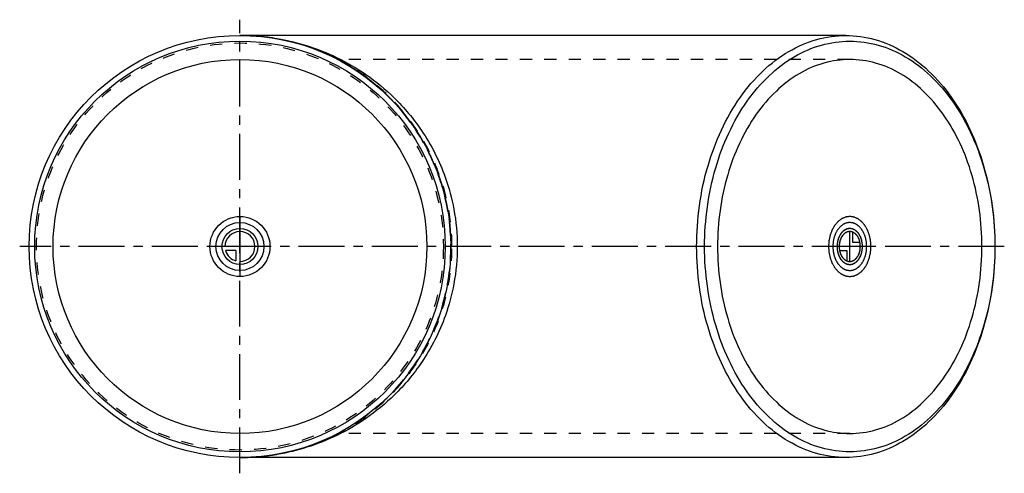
# Model space of a CAD drawing. Header units: millimetres. Extents: x 237 to 763, y 379 to 621.
import ezdxf

# ---------------------------------------------------------------- set-up
doc = ezdxf.new("R2010")
doc.units = ezdxf.units.MM
doc.header["$LTSCALE"] = 65.185185
doc.linetypes.add('CENTER', pattern=[0.6, 0.375, -0.075, 0.075, -0.075])
doc.linetypes.add('HIDDEN', pattern=[0.2, 0.1, -0.1])
for name, color, linetype in [('ACHSEN_S', 7, 'CONTINUOUS'), ('FASEN', 7, 'CONTINUOUS'), ('KOERPER', 7, 'CONTINUOUS'), ('KONST.EL_MIT_GEO', 7, 'CONTINUOUS'), ('KURVEN', 7, 'CONTINUOUS')]:
    doc.layers.add(name, color=color, linetype=linetype)

msp = doc.modelspace()

# ---------------------------------------------------------------- linework, layer by layer
at = {"layer": 'ACHSEN_S', "color": 2, "linetype": 'CENTER'}
for p, q in [((354.9, 379.09), (354.9, 620.91)), ((762.6, 500), (237.4, 500))]:
    msp.add_line(p, q, dxfattribs=at)
at = {"layer": 'FASEN', "color": 7, "linetype": 'Continuous'}
for radius in [112.5, 109.5]:
    msp.add_circle((354.9, 500), radius, dxfattribs=at)
at = {"layer": 'FASEN', "color": 8, "linetype": 'HIDDEN'}
msp.add_circle((354.9, 500), 108.5, dxfattribs=at)
at = {"layer": 'FASEN', "color": 7, "linetype": 'Continuous'}
for points, knots in [([(598.5, 500), (598.5, 514.49), (602.27, 542.58), (616.6, 574.26), (633.11, 593.71), (646.97, 604.35), (662.14, 610.98), (672.83, 612.5), (678.05, 612.5)], [0, 0, 0, 0, 0.287048, 0.553568, 0.675502, 0.789331, 0.896544, 1, 1, 1, 1]), ([(602.74, 500), (602.74, 514.11), (606.42, 541.45), (620.36, 572.28), (636.43, 591.21), (649.92, 601.57), (664.69, 608.02), (680.17, 610.22), (695.65, 608.02), (710.43, 601.57), (723.91, 591.21), (739.98, 572.28), (753.93, 541.45), (757.6, 514.11), (757.6, 500)], [0, 0, 0, 0, 0.143524, 0.276784, 0.337751, 0.394666, 0.448272, 0.5, 0.551728, 0.605334, 0.662249, 0.723216, 0.856476, 1, 1, 1, 1]), ([(678.05, 612.5), (683.27, 612.5), (693.96, 610.98), (709.13, 604.35), (722.98, 593.71), (739.5, 574.26), (753.83, 542.58), (757.6, 514.49), (757.6, 500)], [0, 0, 0, 0, 0.103456, 0.210669, 0.324498, 0.446432, 0.712952, 1, 1, 1, 1]), ([(678.05, 387.5), (672.83, 387.5), (662.14, 389.02), (646.97, 395.65), (633.11, 406.29), (616.6, 425.74), (602.27, 457.42), (598.5, 485.51), (598.5, 500)], [0, 0, 0, 0, 0.103456, 0.210669, 0.324498, 0.446432, 0.712952, 1, 1, 1, 1]), ([(757.6, 500), (757.6, 485.89), (753.93, 458.55), (739.98, 427.72), (723.91, 408.79), (710.43, 398.43), (695.65, 391.98), (680.17, 389.78), (664.69, 391.98), (649.92, 398.43), (636.43, 408.79), (620.36, 427.72), (606.42, 458.55), (602.74, 485.89), (602.74, 500)], [0, 0, 0, 0, 0.143524, 0.276784, 0.337751, 0.394666, 0.448272, 0.5, 0.551728, 0.605334, 0.662249, 0.723216, 0.856476, 1, 1, 1, 1]), ([(757.6, 500), (757.6, 485.51), (753.83, 457.42), (739.5, 425.74), (722.98, 406.29), (709.13, 395.65), (693.96, 389.02), (683.27, 387.5), (678.05, 387.5)], [0, 0, 0, 0, 0.287048, 0.553568, 0.675502, 0.789331, 0.896544, 1, 1, 1, 1])]:
    msp.add_open_spline(points, degree=3, knots=knots, dxfattribs=at)
at = {"layer": 'KOERPER', "color": 7, "linetype": 'Continuous'}
for p, q in [((678.05, 612.5), (354.9, 612.5)), ((678.05, 387.5), (354.9, 387.5))]:
    msp.add_line(p, q, dxfattribs=at)
at = {"layer": 'KOERPER', "color": 8, "linetype": 'HIDDEN'}
for p, q in [((680.17, 599.7), (407.16, 599.7)), ((680.17, 400.3), (407.14, 400.3))]:
    msp.add_line(p, q, dxfattribs=at)
at = {"layer": 'KOERPER', "color": 7, "linetype": 'Continuous'}
msp.add_circle((354.9, 500), 99.7, dxfattribs=at)
at = {"layer": 'KOERPER', "color": 8, "linetype": 'HIDDEN'}
msp.add_arc((354.9, 500), 112.5, 297.5984, 62.4014, dxfattribs=at)
at = {"layer": 'KOERPER', "color": 7, "linetype": 'Continuous'}
for points, knots in [([(680.17, 599.7), (675.54, 599.7), (666.07, 598.36), (652.63, 592.48), (640.35, 583.05), (625.71, 565.81), (613.02, 537.74), (609.67, 512.84), (609.67, 500)], [0, 0, 0, 0, 0.103456, 0.210669, 0.324498, 0.446432, 0.712953, 1, 1, 1, 1]), ([(750.67, 500), (750.67, 512.84), (747.32, 537.74), (734.63, 565.81), (719.99, 583.05), (707.72, 592.48), (694.27, 598.36), (684.8, 599.7), (680.17, 599.7)], [0, 0, 0, 0, 0.287047, 0.553568, 0.675502, 0.789331, 0.896544, 1, 1, 1, 1]), ([(609.67, 500), (609.67, 487.16), (613.02, 462.26), (625.71, 434.19), (640.35, 416.95), (652.63, 407.52), (666.07, 401.64), (675.54, 400.3), (680.17, 400.3)], [0, 0, 0, 0, 0.287047, 0.553568, 0.675502, 0.789331, 0.896544, 1, 1, 1, 1]), ([(680.17, 400.3), (684.8, 400.3), (694.27, 401.64), (707.72, 407.52), (719.99, 416.95), (734.63, 434.19), (747.32, 462.26), (750.67, 487.16), (750.67, 500)], [0, 0, 0, 0, 0.103456, 0.210669, 0.324498, 0.446432, 0.712953, 1, 1, 1, 1])]:
    msp.add_open_spline(points, degree=3, knots=knots, dxfattribs=at)
at = {"layer": 'KONST.EL_MIT_GEO', "color": 8, "linetype": 'HIDDEN'}
for p, q in [((358.31, 612.45), (358.37, 612.45)), ((358.6, 387.56), (357.79, 387.53))]:
    msp.add_line(p, q, dxfattribs=at)
for centre, radius, start, end in [((354.9, 493.04), 119.46, 88.3651, 90.0007), ((354.9, 500), 112.5, 270, 90), ((354.9, 507.11), 119.61, 270.0006, 271.3861)]:
    msp.add_arc(centre, radius, start, end, dxfattribs=at)
for points, knots in [([(467.99, 500), (467.99, 507.66), (466.41, 522.97), (459.46, 544.83), (448.37, 564.64), (433.79, 581.61), (416.43, 595.23), (397.02, 605.14), (376.29, 611.16), (362.01, 612.5), (354.9, 612.5)], [0, 0, 0, 0, 0.129899, 0.258932, 0.386471, 0.512177, 0.636048, 0.75834, 0.879476, 1, 1, 1, 1]), ([(354.9, 387.5), (362.01, 387.5), (376.29, 388.84), (397.02, 394.86), (416.43, 404.77), (433.79, 418.39), (448.38, 435.37), (459.46, 455.18), (466.41, 477.04), (467.99, 492.34), (467.99, 500)], [0, 0, 0, 0, 0.120525, 0.241664, 0.363976, 0.487879, 0.613613, 0.741155, 0.870168, 1, 1, 1, 1])]:
    msp.add_open_spline(points, degree=3, knots=knots, dxfattribs=at)
at = {"layer": 'KONST.EL_MIT_GEO', "color": 7, "linetype": 'Continuous'}
for points, knots in [([(358.37, 612.45), (369.19, 612.14), (391.69, 608.4), (418.27, 595.52), (438.31, 579.06), (453.5, 560.94), (463.94, 540.43), (469.66, 519.24), (470.82, 506.68), (470.82, 500)], [0, 0, 0, 0, 0.184876, 0.38441, 0.497085, 0.626179, 0.78595, 0.885794, 1, 1, 1, 1]), ([(470.82, 500), (470.82, 493.34), (469.66, 480.81), (463.97, 459.65), (453.56, 439.16), (438.4, 421.04), (418.4, 404.57), (391.87, 391.66), (369.4, 387.89), (358.6, 387.56)], [0, 0, 0, 0, 0.11404, 0.213833, 0.373656, 0.502816, 0.615541, 0.815128, 1, 1, 1, 1])]:
    msp.add_open_spline(points, degree=3, knots=knots, dxfattribs=at)
at = {"layer": 'KURVEN', "color": 40, "linetype": 'Continuous'}
for p, q in [((354.9, 516), (354.9, 484)), ((680.17, 492), (680.17, 508)), ((681.73, 502.2), (681.73, 507.69)), ((370.9, 500), (338.9, 500)), ((691.48, 500), (668.86, 500)), ((685.61, 502.2), (681.73, 502.2)), ((352.7, 497.8), (347.21, 497.8)), ((352.7, 497.8), (352.7, 492.31)), ((674.73, 497.8), (678.61, 497.8)), ((678.61, 497.8), (678.61, 492.31))]:
    msp.add_line(p, q, dxfattribs=at)
for radius in [16, 12.8, 9.6]:
    msp.add_circle((354.9, 500), radius, dxfattribs=at)
for start, end in [(270, 180), (195.962, 254.038)]:
    msp.add_arc((354.9, 500), 8, start, end, dxfattribs=at)
for points, knots in [([(691.48, 500), (691.45, 500.52), (691.39, 501.29), (691.33, 502.2), (691.29, 502.72), (691.28, 503.11), (691.18, 503.48), (691.08, 503.98), (690.95, 504.6), (690.82, 505.23), (690.71, 505.72), (690.64, 506.11), (690.5, 506.44), (690.33, 506.9), (690.11, 507.47), (689.9, 508.05), (689.72, 508.51), (689.61, 508.86), (689.41, 509.16), (689.18, 509.57), (688.88, 510.08), (688.59, 510.6), (688.35, 511), (688.18, 511.33), (687.95, 511.56), (687.67, 511.89), (687.32, 512.3), (686.96, 512.72), (686.68, 513.04), (686.47, 513.31), (686.22, 513.48), (685.9, 513.73), (685.49, 514.03), (685.09, 514.34), (684.76, 514.58), (684.52, 514.79), (684.25, 514.88), (683.9, 515.04), (683.46, 515.23), (683.02, 515.42), (682.67, 515.56), (682.41, 515.71), (682.13, 515.72), (681.76, 515.78), (681.29, 515.84), (680.82, 515.91), (680.45, 515.95), (680.17, 516.02), (679.9, 515.96), (679.53, 515.91), (679.07, 515.85), (678.61, 515.79), (678.25, 515.73), (677.97, 515.72), (677.71, 515.58), (677.36, 515.44), (676.92, 515.24), (676.47, 515.06), (676.12, 514.9), (675.85, 514.81), (675.62, 514.6), (675.29, 514.37), (674.89, 514.06), (674.48, 513.76), (674.16, 513.5), (673.9, 513.35), (673.69, 513.07), (673.4, 512.74), (673.04, 512.32), (672.68, 511.9), (672.39, 511.56), (672.16, 511.33), (672, 511.01), (671.76, 510.61), (671.47, 510.11), (671.18, 509.61), (670.95, 509.2), (670.76, 508.91), (670.64, 508.55), (670.46, 508.1), (670.25, 507.52), (670.03, 506.95), (669.86, 506.49), (669.71, 506.16), (669.65, 505.77), (669.53, 505.28), (669.4, 504.65), (669.27, 504.03), (669.16, 503.53), (669.06, 503.17), (669.06, 502.77), (669.01, 502.24), (668.95, 501.32), (668.89, 500.53), (668.86, 500)], [0, 0, 0, 0, 0.03125, 0.046875, 0.054688, 0.0625, 0.070312, 0.078125, 0.09375, 0.109375, 0.117188, 0.125, 0.132812, 0.140625, 0.15625, 0.171875, 0.179688, 0.1875, 0.195312, 0.203125, 0.21875, 0.234375, 0.242188, 0.25, 0.257812, 0.265625, 0.28125, 0.296875, 0.304688, 0.3125, 0.320312, 0.328125, 0.34375, 0.359375, 0.367188, 0.375, 0.382812, 0.390625, 0.40625, 0.421875, 0.429688, 0.4375, 0.445312, 0.453125, 0.46875, 0.484375, 0.492188, 0.5, 0.507812, 0.515625, 0.53125, 0.546875, 0.554688, 0.5625, 0.570312, 0.578125, 0.59375, 0.609375, 0.617188, 0.625, 0.632812, 0.640625, 0.65625, 0.671875, 0.679688, 0.6875, 0.695312, 0.703125, 0.71875, 0.734375, 0.742188, 0.75, 0.757812, 0.765625, 0.78125, 0.796875, 0.804688, 0.8125, 0.820312, 0.828125, 0.84375, 0.859375, 0.867188, 0.875, 0.882812, 0.890625, 0.90625, 0.921875, 0.929688, 0.9375, 0.945312, 0.953125, 0.96875, 1, 1, 1, 1]), ([(689.22, 500), (689.19, 500.41), (689.15, 501.04), (689.09, 501.86), (689.07, 502.49), (688.91, 503.08), (688.8, 503.68), (688.66, 504.28), (688.56, 504.89), (688.32, 505.43), (688.13, 505.98), (687.91, 506.53), (687.73, 507.1), (687.42, 507.57), (687.14, 508.07), (686.9, 508.48), (686.71, 508.8), (686.58, 509.06), (686.4, 509.25), (686.17, 509.52), (685.89, 509.84), (685.6, 510.18), (685.37, 510.43), (685.21, 510.65), (685.01, 510.78), (684.75, 510.98), (684.43, 511.23), (684.1, 511.48), (683.84, 511.67), (683.65, 511.83), (683.44, 511.9), (683.16, 512.03), (682.8, 512.18), (682.45, 512.34), (682.17, 512.45), (681.96, 512.56), (681.73, 512.57), (681.44, 512.62), (681.06, 512.67), (680.69, 512.73), (680.39, 512.76), (680.17, 512.82), (679.95, 512.76), (679.66, 512.73), (679.29, 512.68), (678.92, 512.63), (678.63, 512.58), (678.41, 512.57), (678.2, 512.46), (677.92, 512.35), (677.57, 512.19), (677.21, 512.05), (676.93, 511.92), (676.72, 511.85), (676.53, 511.68), (676.27, 511.49), (675.94, 511.25), (675.62, 511.01), (675.36, 510.8), (675.16, 510.68), (674.99, 510.46), (674.76, 510.19), (674.46, 509.86), (674.12, 509.45), (673.75, 509.07), (673.5, 508.56), (673.21, 508.09), (672.94, 507.6), (672.63, 507.14), (672.45, 506.56), (672.23, 506.02), (672.03, 505.47), (671.79, 504.93), (671.69, 504.32), (671.55, 503.73), (671.43, 503.12), (671.27, 502.54), (671.26, 501.89), (671.19, 501.06), (671.15, 500.42), (671.12, 500)], [0, 0, 0, 0, 0.03125, 0.046875, 0.0625, 0.078125, 0.09375, 0.109375, 0.125, 0.140625, 0.15625, 0.171875, 0.1875, 0.203125, 0.21875, 0.234375, 0.242188, 0.25, 0.257812, 0.265625, 0.28125, 0.296875, 0.304688, 0.3125, 0.320312, 0.328125, 0.34375, 0.359375, 0.367188, 0.375, 0.382812, 0.390625, 0.40625, 0.421875, 0.429688, 0.4375, 0.445312, 0.453125, 0.46875, 0.484375, 0.492188, 0.5, 0.507812, 0.515625, 0.53125, 0.546875, 0.554688, 0.5625, 0.570312, 0.578125, 0.59375, 0.609375, 0.617188, 0.625, 0.632812, 0.640625, 0.65625, 0.671875, 0.679688, 0.6875, 0.695312, 0.703125, 0.71875, 0.734375, 0.75, 0.765625, 0.78125, 0.796875, 0.8125, 0.828125, 0.84375, 0.859375, 0.875, 0.890625, 0.90625, 0.921875, 0.9375, 0.953125, 0.96875, 1, 1, 1, 1]), ([(680.17, 509.6), (679.95, 509.57), (679.62, 509.53), (679.18, 509.46), (678.85, 509.44), (678.53, 509.27), (678.21, 509.14), (677.89, 508.99), (677.55, 508.89), (677.27, 508.63), (676.98, 508.42), (676.69, 508.19), (676.38, 508), (676.14, 507.67), (675.87, 507.37), (675.62, 507.06), (675.34, 506.78), (675.15, 506.4), (674.93, 506.04), (674.73, 505.67), (674.5, 505.33), (674.36, 504.89), (674.2, 504.47), (674.05, 504.05), (673.87, 503.64), (673.8, 503.18), (673.69, 502.73), (673.61, 502.28), (673.49, 501.84), (673.48, 501.36), (673.44, 500.88), (673.42, 500.41), (673.36, 499.93), (673.42, 499.47), (673.45, 499), (673.49, 498.54), (673.5, 498.07), (673.63, 497.62), (673.72, 497.16), (673.83, 496.71), (673.9, 496.24), (674.09, 495.84), (674.24, 495.42), (674.4, 495.02), (674.54, 494.59), (674.78, 494.24), (674.99, 493.87), (675.21, 493.51), (675.41, 493.12), (675.68, 492.85), (675.94, 492.55), (676.2, 492.27), (676.44, 491.95), (676.76, 491.75), (677.05, 491.52), (677.35, 491.31), (677.64, 491.06), (677.97, 490.96), (678.28, 490.82), (678.61, 490.7), (678.92, 490.54), (679.26, 490.53), (679.71, 490.46), (680.05, 490.43), (680.28, 490.4)], [0, 0, 0, 0, 0.03125, 0.046875, 0.0625, 0.078125, 0.09375, 0.109375, 0.125, 0.140625, 0.15625, 0.171875, 0.1875, 0.203125, 0.21875, 0.234375, 0.25, 0.265625, 0.28125, 0.296875, 0.3125, 0.328125, 0.34375, 0.359375, 0.375, 0.390625, 0.40625, 0.421875, 0.4375, 0.453125, 0.46875, 0.484375, 0.5, 0.515625, 0.53125, 0.546875, 0.5625, 0.578125, 0.59375, 0.609375, 0.625, 0.640625, 0.65625, 0.671875, 0.6875, 0.703125, 0.71875, 0.734375, 0.75, 0.765625, 0.78125, 0.796875, 0.8125, 0.828125, 0.84375, 0.859375, 0.875, 0.890625, 0.90625, 0.921875, 0.9375, 0.953125, 0.96875, 1, 1, 1, 1]), ([(680.06, 509.6), (679.85, 509.56), (679.53, 509.5), (679.09, 509.43), (678.83, 509.37), (678.61, 509.35), (678.4, 509.24), (678.04, 509.06), (677.63, 508.83), (677.2, 508.65), (676.84, 508.31), (676.38, 507.89), (675.91, 507.51), (675.61, 507.04), (675.37, 506.71), (675.15, 506.37), (674.82, 505.95), (674.55, 505.26), (674.25, 504.6), (674.01, 504.08), (673.89, 503.49), (673.74, 502.91), (673.62, 502.4), (673.54, 502.11), (673.52, 501.64), (673.45, 500.94), (673.41, 500.31), (673.38, 500)], [0, 0, 0, 0, 0.0625, 0.09375, 0.125, 0.140625, 0.15625, 0.1875, 0.25, 0.28125, 0.3125, 0.375, 0.4375, 0.46875, 0.5, 0.53125, 0.5625, 0.625, 0.6875, 0.71875, 0.75, 0.8125, 0.84375, 0.859375, 0.875, 0.9375, 1, 1, 1, 1]), ([(680.17, 490.4), (680.39, 490.43), (680.72, 490.47), (681.16, 490.54), (681.49, 490.56), (681.81, 490.73), (682.13, 490.86), (682.45, 491.01), (682.79, 491.11), (683.07, 491.37), (683.36, 491.58), (683.65, 491.81), (683.96, 492), (684.2, 492.33), (684.47, 492.63), (684.72, 492.94), (685, 493.22), (685.19, 493.6), (685.41, 493.96), (685.61, 494.33), (685.84, 494.67), (685.98, 495.11), (686.14, 495.53), (686.29, 495.95), (686.47, 496.36), (686.54, 496.82), (686.65, 497.27), (686.73, 497.72), (686.85, 498.16), (686.86, 498.64), (686.9, 499.12), (686.92, 499.59), (686.98, 500.07), (686.92, 500.53), (686.89, 501), (686.85, 501.46), (686.84, 501.93), (686.71, 502.38), (686.62, 502.84), (686.51, 503.29), (686.44, 503.76), (686.26, 504.16), (686.1, 504.58), (685.94, 504.98), (685.8, 505.41), (685.56, 505.76), (685.35, 506.13), (685.13, 506.49), (684.93, 506.88), (684.66, 507.15), (684.41, 507.45), (684.14, 507.73), (683.9, 508.05), (683.59, 508.25), (683.29, 508.48), (682.99, 508.69), (682.7, 508.94), (682.37, 509.04), (682.06, 509.18), (681.74, 509.3), (681.43, 509.46), (681.08, 509.47), (680.63, 509.54), (680.29, 509.57), (680.06, 509.6)], [0, 0, 0, 0, 0.03125, 0.046875, 0.0625, 0.078125, 0.09375, 0.109375, 0.125, 0.140625, 0.15625, 0.171875, 0.1875, 0.203125, 0.21875, 0.234375, 0.25, 0.265625, 0.28125, 0.296875, 0.3125, 0.328125, 0.34375, 0.359375, 0.375, 0.390625, 0.40625, 0.421875, 0.4375, 0.453125, 0.46875, 0.484375, 0.5, 0.515625, 0.53125, 0.546875, 0.5625, 0.578125, 0.59375, 0.609375, 0.625, 0.640625, 0.65625, 0.671875, 0.6875, 0.703125, 0.71875, 0.734375, 0.75, 0.765625, 0.78125, 0.796875, 0.8125, 0.828125, 0.84375, 0.859375, 0.875, 0.890625, 0.90625, 0.921875, 0.9375, 0.953125, 0.96875, 1, 1, 1, 1]), ([(686.96, 500), (686.94, 500.31), (686.91, 500.78), (686.86, 501.4), (686.85, 501.87), (686.73, 502.31), (686.64, 502.76), (686.54, 503.21), (686.46, 503.67), (686.29, 504.07), (686.14, 504.49), (685.98, 504.9), (685.84, 505.33), (685.61, 505.68), (685.4, 506.05), (685.18, 506.41), (684.98, 506.81), (684.71, 507.08), (684.46, 507.39), (684.2, 507.67), (683.96, 508), (683.65, 508.19), (683.36, 508.42), (683.07, 508.63), (682.79, 508.89), (682.46, 508.99), (682.15, 509.14), (681.83, 509.27), (681.52, 509.44), (681.18, 509.45), (680.73, 509.53), (680.39, 509.57), (680.17, 509.6)], [0, 0, 0, 0, 0.0625, 0.09375, 0.125, 0.15625, 0.1875, 0.21875, 0.25, 0.28125, 0.3125, 0.34375, 0.375, 0.40625, 0.4375, 0.46875, 0.5, 0.53125, 0.5625, 0.59375, 0.625, 0.65625, 0.6875, 0.71875, 0.75, 0.78125, 0.8125, 0.84375, 0.875, 0.90625, 0.9375, 1, 1, 1, 1]), ([(685.83, 499.87), (685.81, 500.13), (685.79, 500.52), (685.75, 501.04), (685.75, 501.43), (685.65, 501.81), (685.58, 502.2), (685.5, 502.57), (685.44, 502.97), (685.3, 503.3), (685.18, 503.65), (685.04, 504), (684.93, 504.36), (684.74, 504.65), (684.57, 504.97), (684.39, 505.27), (684.23, 505.6), (684, 505.83), (683.8, 506.09), (683.58, 506.34), (683.38, 506.61), (683.13, 506.78), (682.88, 506.98), (682.63, 507.16), (682.39, 507.38), (682.13, 507.47), (681.86, 507.6), (681.6, 507.7), (681.34, 507.85), (681.06, 507.86), (680.78, 507.92), (680.5, 507.95), (680.22, 508.02), (679.95, 507.96), (679.67, 507.93), (679.4, 507.89), (679.12, 507.88), (678.85, 507.74), (678.58, 507.64), (678.31, 507.52), (678.03, 507.43), (677.8, 507.23), (677.55, 507.05), (677.31, 506.86), (677.06, 506.71), (676.85, 506.43), (676.63, 506.19), (676.41, 505.93), (676.18, 505.7), (676.02, 505.38), (675.84, 505.09), (675.67, 504.78), (675.47, 504.5), (675.36, 504.13), (675.22, 503.79), (675.09, 503.43), (674.94, 503.09), (674.88, 502.71), (674.79, 502.34), (674.71, 501.97), (674.61, 501.6), (674.6, 501.19), (674.56, 500.67), (674.53, 500.27), (674.51, 500)], [0, 0, 0, 0, 0.03125, 0.046875, 0.0625, 0.078125, 0.09375, 0.109375, 0.125, 0.140625, 0.15625, 0.171875, 0.1875, 0.203125, 0.21875, 0.234375, 0.25, 0.265625, 0.28125, 0.296875, 0.3125, 0.328125, 0.34375, 0.359375, 0.375, 0.390625, 0.40625, 0.421875, 0.4375, 0.453125, 0.46875, 0.484375, 0.5, 0.515625, 0.53125, 0.546875, 0.5625, 0.578125, 0.59375, 0.609375, 0.625, 0.640625, 0.65625, 0.671875, 0.6875, 0.703125, 0.71875, 0.734375, 0.75, 0.765625, 0.78125, 0.796875, 0.8125, 0.828125, 0.84375, 0.859375, 0.875, 0.890625, 0.90625, 0.921875, 0.9375, 0.953125, 0.96875, 1, 1, 1, 1]), ([(680.17, 508), (679.99, 507.97), (679.63, 507.92), (679.23, 507.84), (678.95, 507.82), (678.78, 507.73), (678.48, 507.59), (678.13, 507.4), (677.77, 507.26), (677.47, 506.98), (677.09, 506.64), (676.69, 506.33), (676.44, 505.95), (676.24, 505.68), (676.04, 505.4), (675.77, 505.06), (675.53, 504.49), (675.28, 503.95), (675.08, 503.51), (674.97, 503.02), (674.84, 502.54), (674.73, 502.12), (674.67, 501.88), (674.65, 501.49), (674.58, 500.91), (674.54, 500.39), (674.51, 500.13)], [0, 0, 0, 0, 0.0625, 0.125, 0.140625, 0.15625, 0.1875, 0.25, 0.28125, 0.3125, 0.375, 0.4375, 0.46875, 0.5, 0.53125, 0.5625, 0.625, 0.6875, 0.71875, 0.75, 0.8125, 0.84375, 0.859375, 0.875, 0.9375, 1, 1, 1, 1]), ([(685.61, 502.2), (685.53, 502.51), (685.4, 502.99), (685.22, 503.6), (685.03, 504.03), (684.86, 504.47), (684.64, 504.87), (684.4, 505.26), (684.18, 505.67), (683.9, 505.97), (683.63, 506.31), (683.35, 506.62), (683.04, 506.85), (682.74, 507.13), (682.3, 507.39), (681.95, 507.57), (681.73, 507.69)], [0, 0, 0, 0, 0.125, 0.1875, 0.25, 0.3125, 0.375, 0.4375, 0.5, 0.5625, 0.625, 0.6875, 0.75, 0.8125, 0.875, 1, 1, 1, 1]), ([(668.86, 500), (668.89, 499.48), (668.95, 498.71), (669.01, 497.8), (669.05, 497.28), (669.06, 496.89), (669.16, 496.52), (669.26, 496.02), (669.39, 495.4), (669.52, 494.77), (669.63, 494.28), (669.7, 493.89), (669.84, 493.56), (670.01, 493.1), (670.23, 492.53), (670.44, 491.95), (670.62, 491.49), (670.73, 491.14), (670.93, 490.84), (671.16, 490.43), (671.46, 489.92), (671.75, 489.4), (672, 489), (672.16, 488.67), (672.39, 488.44), (672.67, 488.11), (673.02, 487.7), (673.38, 487.28), (673.67, 486.96), (673.87, 486.69), (674.12, 486.52), (674.44, 486.27), (674.85, 485.97), (675.25, 485.66), (675.58, 485.42), (675.82, 485.21), (676.09, 485.12), (676.44, 484.96), (676.88, 484.77), (677.32, 484.58), (677.67, 484.44), (677.93, 484.29), (678.21, 484.28), (678.59, 484.22), (679.05, 484.16), (679.52, 484.09), (679.89, 484.05), (680.17, 483.98), (680.44, 484.04), (680.81, 484.09), (681.27, 484.15), (681.73, 484.21), (682.09, 484.27), (682.37, 484.28), (682.63, 484.42), (682.98, 484.56), (683.42, 484.76), (683.87, 484.94), (684.22, 485.1), (684.49, 485.19), (684.72, 485.4), (685.05, 485.63), (685.46, 485.94), (685.86, 486.24), (686.19, 486.5), (686.44, 486.65), (686.65, 486.93), (686.94, 487.26), (687.3, 487.68), (687.67, 488.1), (687.95, 488.44), (688.18, 488.67), (688.34, 488.99), (688.58, 489.39), (688.87, 489.89), (689.17, 490.39), (689.39, 490.8), (689.58, 491.09), (689.7, 491.45), (689.88, 491.9), (690.09, 492.48), (690.31, 493.05), (690.48, 493.51), (690.63, 493.84), (690.69, 494.23), (690.81, 494.72), (690.94, 495.35), (691.08, 495.97), (691.18, 496.47), (691.28, 496.83), (691.28, 497.23), (691.33, 497.76), (691.39, 498.68), (691.45, 499.47), (691.48, 500)], [0, 0, 0, 0, 0.03125, 0.046875, 0.054688, 0.0625, 0.070312, 0.078125, 0.09375, 0.109375, 0.117188, 0.125, 0.132812, 0.140625, 0.15625, 0.171875, 0.179688, 0.1875, 0.195312, 0.203125, 0.21875, 0.234375, 0.242188, 0.25, 0.257812, 0.265625, 0.28125, 0.296875, 0.304688, 0.3125, 0.320312, 0.328125, 0.34375, 0.359375, 0.367188, 0.375, 0.382812, 0.390625, 0.40625, 0.421875, 0.429688, 0.4375, 0.445312, 0.453125, 0.46875, 0.484375, 0.492188, 0.5, 0.507812, 0.515625, 0.53125, 0.546875, 0.554688, 0.5625, 0.570312, 0.578125, 0.59375, 0.609375, 0.617188, 0.625, 0.632812, 0.640625, 0.65625, 0.671875, 0.679688, 0.6875, 0.695312, 0.703125, 0.71875, 0.734375, 0.742188, 0.75, 0.757812, 0.765625, 0.78125, 0.796875, 0.804688, 0.8125, 0.820312, 0.828125, 0.84375, 0.859375, 0.867188, 0.875, 0.882812, 0.890625, 0.90625, 0.921875, 0.929688, 0.9375, 0.945312, 0.953125, 0.96875, 1, 1, 1, 1]), ([(671.12, 500), (671.15, 499.59), (671.19, 498.96), (671.26, 498.14), (671.27, 497.51), (671.43, 496.92), (671.54, 496.32), (671.68, 495.72), (671.78, 495.11), (672.02, 494.57), (672.21, 494.02), (672.43, 493.47), (672.61, 492.9), (672.92, 492.43), (673.2, 491.93), (673.44, 491.52), (673.63, 491.2), (673.76, 490.94), (673.94, 490.75), (674.17, 490.48), (674.45, 490.16), (674.74, 489.82), (674.97, 489.57), (675.13, 489.35), (675.33, 489.22), (675.59, 489.02), (675.91, 488.77), (676.24, 488.52), (676.5, 488.33), (676.69, 488.17), (676.9, 488.1), (677.18, 487.97), (677.54, 487.82), (677.89, 487.66), (678.17, 487.55), (678.38, 487.44), (678.61, 487.43), (678.9, 487.38), (679.28, 487.33), (679.65, 487.27), (679.95, 487.24), (680.17, 487.18), (680.39, 487.24), (680.68, 487.27), (681.05, 487.32), (681.42, 487.37), (681.71, 487.42), (681.93, 487.43), (682.14, 487.54), (682.42, 487.65), (682.77, 487.81), (683.13, 487.95), (683.41, 488.08), (683.62, 488.15), (683.81, 488.32), (684.08, 488.51), (684.4, 488.75), (684.73, 488.99), (684.98, 489.2), (685.19, 489.32), (685.35, 489.54), (685.59, 489.81), (685.88, 490.14), (686.22, 490.55), (686.59, 490.93), (686.85, 491.44), (687.13, 491.91), (687.41, 492.4), (687.71, 492.86), (687.89, 493.44), (688.11, 493.98), (688.31, 494.53), (688.55, 495.07), (688.65, 495.68), (688.79, 496.27), (688.91, 496.88), (689.07, 497.46), (689.08, 498.11), (689.15, 498.94), (689.19, 499.58), (689.22, 500)], [0, 0, 0, 0, 0.03125, 0.046875, 0.0625, 0.078125, 0.09375, 0.109375, 0.125, 0.140625, 0.15625, 0.171875, 0.1875, 0.203125, 0.21875, 0.234375, 0.242188, 0.25, 0.257812, 0.265625, 0.28125, 0.296875, 0.304688, 0.3125, 0.320312, 0.328125, 0.34375, 0.359375, 0.367188, 0.375, 0.382812, 0.390625, 0.40625, 0.421875, 0.429688, 0.4375, 0.445312, 0.453125, 0.46875, 0.484375, 0.492188, 0.5, 0.507812, 0.515625, 0.53125, 0.546875, 0.554688, 0.5625, 0.570312, 0.578125, 0.59375, 0.609375, 0.617188, 0.625, 0.632812, 0.640625, 0.65625, 0.671875, 0.679688, 0.6875, 0.695312, 0.703125, 0.71875, 0.734375, 0.75, 0.765625, 0.78125, 0.796875, 0.8125, 0.828125, 0.84375, 0.859375, 0.875, 0.890625, 0.90625, 0.921875, 0.9375, 0.953125, 0.96875, 1, 1, 1, 1]), ([(673.38, 500), (673.4, 499.69), (673.43, 499.22), (673.48, 498.6), (673.49, 498.13), (673.61, 497.69), (673.7, 497.24), (673.8, 496.79), (673.88, 496.33), (674.05, 495.93), (674.2, 495.51), (674.37, 495.1), (674.5, 494.67), (674.73, 494.32), (674.94, 493.95), (675.16, 493.59), (675.36, 493.19), (675.63, 492.92), (675.88, 492.61), (676.14, 492.33), (676.38, 492), (676.69, 491.81), (676.98, 491.58), (677.27, 491.37), (677.55, 491.11), (677.88, 491.01), (678.19, 490.86), (678.51, 490.73), (678.82, 490.56), (679.17, 490.55), (679.61, 490.47), (679.95, 490.43), (680.17, 490.4)], [0, 0, 0, 0, 0.0625, 0.09375, 0.125, 0.15625, 0.1875, 0.21875, 0.25, 0.28125, 0.3125, 0.34375, 0.375, 0.40625, 0.4375, 0.46875, 0.5, 0.53125, 0.5625, 0.59375, 0.625, 0.65625, 0.6875, 0.71875, 0.75, 0.78125, 0.8125, 0.84375, 0.875, 0.90625, 0.9375, 1, 1, 1, 1]), ([(674.51, 500.13), (674.53, 499.87), (674.55, 499.48), (674.59, 498.96), (674.59, 498.57), (674.69, 498.19), (674.76, 497.8), (674.84, 497.43), (674.9, 497.03), (675.05, 496.7), (675.17, 496.35), (675.3, 496), (675.41, 495.64), (675.6, 495.35), (675.77, 495.03), (675.95, 494.73), (676.11, 494.4), (676.34, 494.17), (676.54, 493.91), (676.76, 493.66), (676.96, 493.39), (677.22, 493.22), (677.46, 493.02), (677.71, 492.84), (677.95, 492.62), (678.22, 492.53), (678.48, 492.4), (678.74, 492.3), (679, 492.15), (679.28, 492.14), (679.56, 492.08), (679.84, 492.05), (680.12, 491.98), (680.4, 492.04), (680.67, 492.07), (680.95, 492.11), (681.22, 492.12), (681.49, 492.26), (681.76, 492.36), (682.03, 492.48), (682.31, 492.57), (682.54, 492.77), (682.79, 492.95), (683.03, 493.14), (683.28, 493.29), (683.49, 493.57), (683.71, 493.81), (683.93, 494.07), (684.16, 494.3), (684.32, 494.62), (684.5, 494.91), (684.67, 495.22), (684.87, 495.5), (684.98, 495.87), (685.12, 496.21), (685.25, 496.57), (685.4, 496.91), (685.47, 497.29), (685.55, 497.66), (685.63, 498.03), (685.73, 498.4), (685.74, 498.81), (685.78, 499.33), (685.81, 499.73), (685.83, 500)], [0, 0, 0, 0, 0.03125, 0.046875, 0.0625, 0.078125, 0.09375, 0.109375, 0.125, 0.140625, 0.15625, 0.171875, 0.1875, 0.203125, 0.21875, 0.234375, 0.25, 0.265625, 0.28125, 0.296875, 0.3125, 0.328125, 0.34375, 0.359375, 0.375, 0.390625, 0.40625, 0.421875, 0.4375, 0.453125, 0.46875, 0.484375, 0.5, 0.515625, 0.53125, 0.546875, 0.5625, 0.578125, 0.59375, 0.609375, 0.625, 0.640625, 0.65625, 0.671875, 0.6875, 0.703125, 0.71875, 0.734375, 0.75, 0.765625, 0.78125, 0.796875, 0.8125, 0.828125, 0.84375, 0.859375, 0.875, 0.890625, 0.90625, 0.921875, 0.9375, 0.953125, 0.96875, 1, 1, 1, 1]), ([(680.17, 492), (680.35, 492.03), (680.71, 492.08), (681.11, 492.16), (681.39, 492.18), (681.56, 492.27), (681.86, 492.41), (682.21, 492.6), (682.57, 492.74), (682.87, 493.02), (683.25, 493.36), (683.65, 493.67), (683.91, 494.05), (684.1, 494.32), (684.3, 494.6), (684.57, 494.94), (684.81, 495.51), (685.06, 496.05), (685.26, 496.49), (685.37, 496.98), (685.5, 497.46), (685.61, 497.88), (685.67, 498.12), (685.69, 498.51), (685.76, 499.09), (685.8, 499.61), (685.83, 499.87)], [0, 0, 0, 0, 0.0625, 0.125, 0.140625, 0.15625, 0.1875, 0.25, 0.28125, 0.3125, 0.375, 0.4375, 0.46875, 0.5, 0.53125, 0.5625, 0.625, 0.6875, 0.71875, 0.75, 0.8125, 0.84375, 0.859375, 0.875, 0.9375, 1, 1, 1, 1]), ([(680.28, 490.4), (680.49, 490.44), (680.82, 490.5), (681.25, 490.57), (681.52, 490.63), (681.73, 490.65), (681.94, 490.76), (682.3, 490.94), (682.71, 491.17), (683.14, 491.35), (683.5, 491.69), (683.96, 492.11), (684.43, 492.49), (684.73, 492.96), (684.97, 493.29), (685.2, 493.63), (685.52, 494.05), (685.79, 494.74), (686.09, 495.4), (686.33, 495.92), (686.45, 496.51), (686.6, 497.09), (686.72, 497.6), (686.8, 497.89), (686.82, 498.36), (686.89, 499.06), (686.93, 499.69), (686.96, 500)], [0, 0, 0, 0, 0.0625, 0.09375, 0.125, 0.140625, 0.15625, 0.1875, 0.25, 0.28125, 0.3125, 0.375, 0.4375, 0.46875, 0.5, 0.53125, 0.5625, 0.625, 0.6875, 0.71875, 0.75, 0.8125, 0.84375, 0.859375, 0.875, 0.9375, 1, 1, 1, 1]), ([(674.73, 497.8), (674.82, 497.49), (674.94, 497.01), (675.12, 496.4), (675.31, 495.97), (675.48, 495.53), (675.7, 495.13), (675.94, 494.74), (676.16, 494.33), (676.44, 494.03), (676.71, 493.69), (676.99, 493.38), (677.3, 493.15), (677.6, 492.87), (678.04, 492.61), (678.39, 492.43), (678.61, 492.31)], [0, 0, 0, 0, 0.125, 0.1875, 0.25, 0.3125, 0.375, 0.4375, 0.5, 0.5625, 0.625, 0.6875, 0.75, 0.8125, 0.875, 1, 1, 1, 1])]:
    msp.add_open_spline(points, degree=3, knots=knots, dxfattribs=at)

doc.saveas('drawing.dxf')
